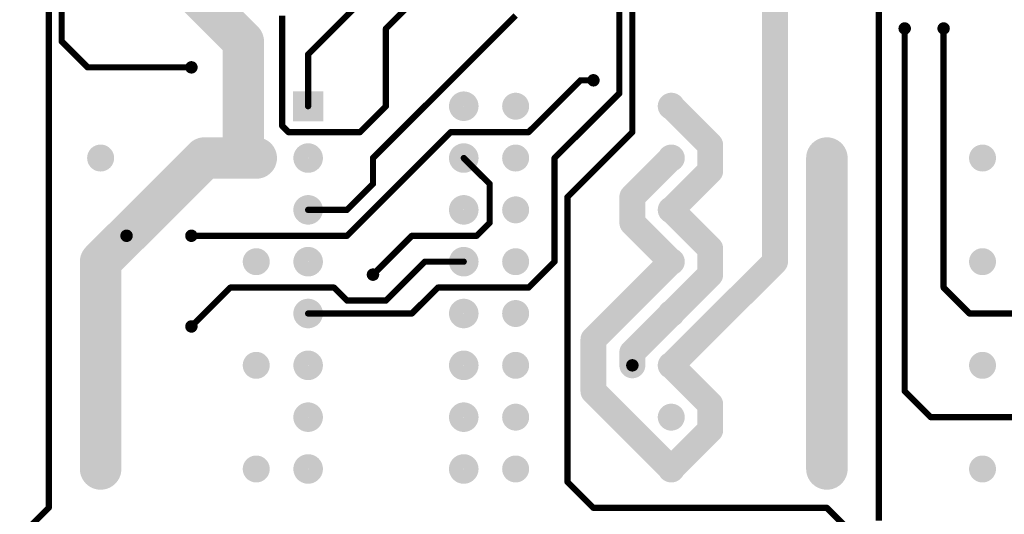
# Model space of a CAD drawing. Extents: x 0.24 to 7.39, y 0.21 to 4.62.
# Tile 7 of 11: x 3.94 to 5.84, y 2.03 to 2.99. Entities that reach past the tile are written whole.
import ezdxf

# ---------------------------------------------------------------- set-up
doc = ezdxf.new("R2010")
doc.units = 0

msp = doc.modelspace()

# ---------------------------------------------------------------- linework, layer by layer
at = {"layer": 'BOT'}
for points, const_width in [([(5.121, 2.771), (5.121, 4.046)], 0.012), ([(5.096, 3.946), (5.096, 2.846)], 0.012), ([(3.996, 3.571), (3.996, 2.046)], 0.012), ([(4.021, 2.946), (4.021, 3.296)], 0.012), ([(4.371, 2.946), (4.221, 3.096)], 0.08), ([(5.396, 2.521), (5.396, 3.121)], 0.05), ([(4.646, 2.971), (4.796, 3.121)], 0.012), ([(4.496, 2.921), (4.621, 3.046)], 0.012), ([(5.596, 2.021), (5.596, 3.021)], 0.012), ([(4.446, 2.996), (4.446, 2.783)], 0.012), ([(4.896, 2.996), (4.621, 2.721)], 0.012), ([(4.371, 2.721), (4.371, 2.946)], 0.08), ([(4.646, 2.821), (4.646, 2.971)], 0.012), ([(5.646, 2.971), (5.646, 2.271)], 0.012), ([(5.646, 2.971), (5.646, 2.271)], 0.012), ([(5.721, 2.471), (5.721, 2.971)], 0.012), ([(5.721, 2.971), (5.721, 2.471)], 0.012), ([(4.071, 2.896), (4.021, 2.946)], 0.012), ([(4.496, 2.821), (4.496, 2.921)], 0.012), ([(4.271, 2.896), (4.071, 2.896)], 0.012), ([(5.021, 2.871), (4.921, 2.771)], 0.012), ([(5.046, 2.871), (5.021, 2.871)], 0.012), ([(5.096, 2.846), (4.971, 2.721)], 0.012), ([(5.196, 2.821), (5.271, 2.746)], 0.05), ([(4.596, 2.771), (4.646, 2.821)], 0.012), ([(4.446, 2.783), (4.458, 2.771)], 0.012), ([(4.458, 2.771), (4.596, 2.771)], 0.012), ([(4.771, 2.771), (4.571, 2.571)], 0.012), ([(4.921, 2.771), (4.771, 2.771)], 0.012), ([(4.996, 2.646), (5.121, 2.771)], 0.012), ([(4.296, 2.721), (4.146, 2.571)], 0.08), ([(4.371, 2.721), (4.296, 2.721)], 0.08), ([(4.396, 2.721), (4.371, 2.721)], 0.08), ([(4.396, 2.721), (4.371, 2.721)], 0.08), ([(5.271, 2.746), (5.271, 2.696)], 0.05), ([(5.496, 2.521), (5.496, 2.721)], 0.08), ([(5.196, 2.721), (5.121, 2.646)], 0.05), ([(4.621, 2.721), (4.621, 2.671)], 0.012), ([(4.796, 2.721), (4.846, 2.671)], 0.012), ([(4.971, 2.721), (4.971, 2.521)], 0.012), ([(5.271, 2.696), (5.196, 2.621)], 0.05), ([(4.621, 2.671), (4.571, 2.621)], 0.012), ([(4.846, 2.671), (4.846, 2.596)], 0.012), ([(5.121, 2.646), (5.121, 2.596)], 0.05), ([(4.996, 2.096), (4.996, 2.646)], 0.012), ([(5.196, 2.621), (5.271, 2.546)], 0.05), ([(4.571, 2.621), (4.496, 2.621)], 0.012), ([(5.121, 2.596), (5.196, 2.521)], 0.05), ([(4.146, 2.571), (4.096, 2.521)], 0.08), ([(4.096, 2.521), (4.146, 2.571)], 0.08), ([(4.846, 2.596), (4.821, 2.571)], 0.012), ([(4.571, 2.571), (4.271, 2.571)], 0.012), ([(4.696, 2.571), (4.621, 2.496)], 0.012), ([(4.821, 2.571), (4.696, 2.571)], 0.012), ([(5.271, 2.546), (5.271, 2.496)], 0.05), ([(4.096, 2.321), (4.096, 2.521)], 0.08), ([(5.196, 2.521), (5.046, 2.371)], 0.05), ([(5.196, 2.321), (5.396, 2.521)], 0.05), ([(5.496, 2.321), (5.496, 2.521)], 0.08), ([(4.646, 2.446), (4.721, 2.521)], 0.012), ([(4.721, 2.521), (4.796, 2.521)], 0.012), ([(4.971, 2.521), (4.921, 2.471)], 0.012), ([(5.271, 2.496), (5.196, 2.421)], 0.05), ([(4.271, 2.396), (4.346, 2.471)], 0.012), ([(4.346, 2.471), (4.546, 2.471)], 0.012), ([(4.546, 2.471), (4.571, 2.446)], 0.012), ([(4.746, 2.471), (4.696, 2.421)], 0.012), ([(4.921, 2.471), (4.746, 2.471)], 0.012), ([(5.771, 2.421), (5.721, 2.471)], 0.012), ([(5.721, 2.471), (5.771, 2.421)], 0.012), ([(4.571, 2.446), (4.646, 2.446)], 0.012), ([(5.121, 2.346), (5.196, 2.421)], 0.05), ([(4.696, 2.421), (4.496, 2.421)], 0.012), ([(5.896, 2.421), (5.771, 2.421)], 0.012), ([(5.771, 2.421), (5.896, 2.421)], 0.012), ([(5.046, 2.371), (5.046, 2.271)], 0.05), ([(4.096, 2.121), (4.096, 2.321)], 0.08), ([(5.121, 2.321), (5.121, 2.346)], 0.05), ([(5.496, 2.121), (5.496, 2.321)], 0.08), ([(5.196, 2.321), (5.271, 2.246)], 0.05), ([(5.046, 2.271), (5.196, 2.121)], 0.05), ([(5.271, 2.246), (5.271, 2.196)], 0.05), ([(5.646, 2.271), (5.696, 2.221)], 0.012), ([(5.646, 2.271), (5.696, 2.221)], 0.012), ([(5.271, 2.196), (5.196, 2.121)], 0.05), ([(5.696, 2.221), (5.896, 2.221)], 0.012), ([(5.696, 2.221), (5.896, 2.221)], 0.012), ([(5.046, 2.046), (4.996, 2.096)], 0.012), ([(3.996, 2.046), (3.946, 1.996)], 0.012), ([(5.496, 2.046), (5.046, 2.046)], 0.012), ([(5.546, 1.996), (5.496, 2.046)], 0.012)]:
    msp.add_lwpolyline(points, dxfattribs=dict(at, const_width=const_width))
for points, const_width in [([(4.351, 2.946, 1), (4.391, 2.946, 1)], 0.04), ([(4.351, 2.946, 1), (4.391, 2.946, 1)], 0.04), ([(5.64, 2.971, 1), (5.652, 2.971, 1)], 0.012), ([(5.64, 2.971, 1), (5.652, 2.971, 1)], 0.012), ([(5.715, 2.971, 1), (5.727, 2.971, 1)], 0.012), ([(5.715, 2.971, 1), (5.727, 2.971, 1)], 0.012), ([(4.643, 2.971, 1), (4.649, 2.971, 1)], 0.006), ([(4.643, 2.971, 1), (4.649, 2.971, 1)], 0.006), ([(5.643, 2.971, 1), (5.649, 2.971, 1)], 0.006), ([(5.643, 2.971, 1), (5.649, 2.971, 1)], 0.006), ([(5.718, 2.971, 1), (5.724, 2.971, 1)], 0.006), ([(5.718, 2.971, 1), (5.724, 2.971, 1)], 0.006), ([(4.018, 2.946, 1), (4.024, 2.946, 1)], 0.006), ([(4.018, 2.946, 1), (4.024, 2.946, 1)], 0.006), ([(4.493, 2.921, 1), (4.499, 2.921, 1)], 0.006), ([(4.493, 2.921, 1), (4.499, 2.921, 1)], 0.006), ([(4.265, 2.896, 1), (4.277, 2.896, 1)], 0.012), ([(4.068, 2.896, 1), (4.074, 2.896, 1)], 0.006), ([(4.068, 2.896, 1), (4.074, 2.896, 1)], 0.006), ([(4.268, 2.896, 1), (4.274, 2.896, 1)], 0.006), ([(5.018, 2.871, 1), (5.024, 2.871, 1)], 0.006), ([(5.018, 2.871, 1), (5.024, 2.871, 1)], 0.006), ([(5.04, 2.871, 1), (5.052, 2.871, 1)], 0.012), ([(5.043, 2.871, 1), (5.049, 2.871, 1)], 0.006), ([(4.782, 2.821, 1), (4.81, 2.821, 1)], 0.029), ([(4.883, 2.821, 1), (4.909, 2.821, 1)], 0.026), ([(5.093, 2.846, 1), (5.099, 2.846, 1)], 0.006), ([(5.093, 2.846, 1), (5.099, 2.846, 1)], 0.006), ([(5.183, 2.821, 1), (5.209, 2.821, 1)], 0.026), ([(5.1835, 2.821, 1), (5.2085, 2.821, 1)], 0.025), ([(4.493, 2.821, 1), (4.499, 2.821, 1)], 0.006), ([(4.643, 2.821, 1), (4.649, 2.821, 1)], 0.006), ([(4.643, 2.821, 1), (4.649, 2.821, 1)], 0.006), ([(4.443, 2.783, 1), (4.449, 2.783, 1)], 0.006), ([(4.443, 2.783, 1), (4.449, 2.783, 1)], 0.006), ([(4.455, 2.771, 1), (4.461, 2.771, 1)], 0.006), ([(4.455, 2.771, 1), (4.461, 2.771, 1)], 0.006), ([(4.593, 2.771, 1), (4.599, 2.771, 1)], 0.006), ([(4.593, 2.771, 1), (4.599, 2.771, 1)], 0.006), ([(4.768, 2.771, 1), (4.774, 2.771, 1)], 0.006), ([(4.768, 2.771, 1), (4.774, 2.771, 1)], 0.006), ([(4.918, 2.771, 1), (4.924, 2.771, 1)], 0.006), ([(4.918, 2.771, 1), (4.924, 2.771, 1)], 0.006), ([(5.118, 2.771, 1), (5.124, 2.771, 1)], 0.006), ([(5.118, 2.771, 1), (5.124, 2.771, 1)], 0.006), ([(4.276, 2.721, 1), (4.316, 2.721, 1)], 0.04), ([(4.276, 2.721, 1), (4.316, 2.721, 1)], 0.04), ([(4.351, 2.721, 1), (4.391, 2.721, 1)], 0.04), ([(4.351, 2.721, 1), (4.391, 2.721, 1)], 0.04), ([(4.351, 2.721, 1), (4.391, 2.721, 1)], 0.04), ([(4.351, 2.721, 1), (4.391, 2.721, 1)], 0.04), ([(4.376, 2.721, 1), (4.416, 2.721, 1)], 0.04), ([(4.376, 2.721, 1), (4.416, 2.721, 1)], 0.04), ([(5.2585, 2.746, 1), (5.2835, 2.746, 1)], 0.025), ([(5.2585, 2.746, 1), (5.2835, 2.746, 1)], 0.025), ([(5.476, 2.721, 1), (5.516, 2.721, 1)], 0.04), ([(4.083, 2.721, 1), (4.109, 2.721, 1)], 0.026), ([(4.383, 2.721, 1), (4.409, 2.721, 1)], 0.026), ([(4.482, 2.721, 1), (4.51, 2.721, 1)], 0.029), ([(4.782, 2.721, 1), (4.81, 2.721, 1)], 0.029), ([(4.883, 2.721, 1), (4.909, 2.721, 1)], 0.026), ([(5.183, 2.721, 1), (5.209, 2.721, 1)], 0.026), ([(5.1835, 2.721, 1), (5.2085, 2.721, 1)], 0.025), ([(5.483, 2.721, 1), (5.509, 2.721, 1)], 0.026), ([(5.783, 2.721, 1), (5.809, 2.721, 1)], 0.026), ([(4.618, 2.721, 1), (4.624, 2.721, 1)], 0.006), ([(4.618, 2.721, 1), (4.624, 2.721, 1)], 0.006), ([(4.793, 2.721, 1), (4.799, 2.721, 1)], 0.006), ([(4.968, 2.721, 1), (4.974, 2.721, 1)], 0.006), ([(4.968, 2.721, 1), (4.974, 2.721, 1)], 0.006), ([(5.2585, 2.696, 1), (5.2835, 2.696, 1)], 0.025), ([(5.2585, 2.696, 1), (5.2835, 2.696, 1)], 0.025), ([(4.618, 2.671, 1), (4.624, 2.671, 1)], 0.006), ([(4.618, 2.671, 1), (4.624, 2.671, 1)], 0.006), ([(4.843, 2.671, 1), (4.849, 2.671, 1)], 0.006), ([(4.843, 2.671, 1), (4.849, 2.671, 1)], 0.006), ([(5.1085, 2.646, 1), (5.1335, 2.646, 1)], 0.025), ([(5.1085, 2.646, 1), (5.1335, 2.646, 1)], 0.025), ([(4.482, 2.621, 1), (4.51, 2.621, 1)], 0.029), ([(4.782, 2.621, 1), (4.81, 2.621, 1)], 0.029), ([(4.883, 2.621, 1), (4.909, 2.621, 1)], 0.026), ([(4.993, 2.646, 1), (4.999, 2.646, 1)], 0.006), ([(4.993, 2.646, 1), (4.999, 2.646, 1)], 0.006), ([(5.183, 2.621, 1), (5.209, 2.621, 1)], 0.026), ([(5.1835, 2.621, 1), (5.2085, 2.621, 1)], 0.025), ([(5.1835, 2.621, 1), (5.2085, 2.621, 1)], 0.025), ([(4.493, 2.621, 1), (4.499, 2.621, 1)], 0.006), ([(4.568, 2.621, 1), (4.574, 2.621, 1)], 0.006), ([(4.568, 2.621, 1), (4.574, 2.621, 1)], 0.006), ([(5.1085, 2.596, 1), (5.1335, 2.596, 1)], 0.025), ([(5.1085, 2.596, 1), (5.1335, 2.596, 1)], 0.025), ([(4.126, 2.571, 1), (4.166, 2.571, 1)], 0.04), ([(4.126, 2.571, 1), (4.166, 2.571, 1)], 0.04), ([(4.126, 2.571, 1), (4.166, 2.571, 1)], 0.04), ([(4.843, 2.596, 1), (4.849, 2.596, 1)], 0.006), ([(4.843, 2.596, 1), (4.849, 2.596, 1)], 0.006), ([(4.14, 2.571, 1), (4.152, 2.571, 1)], 0.012), ([(4.265, 2.571, 1), (4.277, 2.571, 1)], 0.012), ([(4.268, 2.571, 1), (4.274, 2.571, 1)], 0.006), ([(4.568, 2.571, 1), (4.574, 2.571, 1)], 0.006), ([(4.568, 2.571, 1), (4.574, 2.571, 1)], 0.006), ([(4.693, 2.571, 1), (4.699, 2.571, 1)], 0.006), ([(4.693, 2.571, 1), (4.699, 2.571, 1)], 0.006), ([(4.818, 2.571, 1), (4.824, 2.571, 1)], 0.006), ([(4.818, 2.571, 1), (4.824, 2.571, 1)], 0.006), ([(5.2585, 2.546, 1), (5.2835, 2.546, 1)], 0.025), ([(5.2585, 2.546, 1), (5.2835, 2.546, 1)], 0.025), ([(4.076, 2.521, 1), (4.116, 2.521, 1)], 0.04), ([(4.076, 2.521, 1), (4.116, 2.521, 1)], 0.04), ([(4.076, 2.521, 1), (4.116, 2.521, 1)], 0.04), ([(4.083, 2.521, 1), (4.109, 2.521, 1)], 0.026), ([(4.383, 2.521, 1), (4.409, 2.521, 1)], 0.026), ([(4.482, 2.521, 1), (4.51, 2.521, 1)], 0.029), ([(4.782, 2.521, 1), (4.81, 2.521, 1)], 0.029), ([(4.883, 2.521, 1), (4.909, 2.521, 1)], 0.026), ([(5.183, 2.521, 1), (5.209, 2.521, 1)], 0.026), ([(5.1835, 2.521, 1), (5.2085, 2.521, 1)], 0.025), ([(5.1835, 2.521, 1), (5.2085, 2.521, 1)], 0.025), ([(5.3835, 2.521, 1), (5.4085, 2.521, 1)], 0.025), ([(5.3835, 2.521, 1), (5.4085, 2.521, 1)], 0.025), ([(5.476, 2.521, 1), (5.516, 2.521, 1)], 0.04), ([(5.476, 2.521, 1), (5.516, 2.521, 1)], 0.04), ([(5.483, 2.521, 1), (5.509, 2.521, 1)], 0.026), ([(5.783, 2.521, 1), (5.809, 2.521, 1)], 0.026), ([(4.718, 2.521, 1), (4.724, 2.521, 1)], 0.006), ([(4.718, 2.521, 1), (4.724, 2.521, 1)], 0.006), ([(4.793, 2.521, 1), (4.799, 2.521, 1)], 0.006), ([(4.968, 2.521, 1), (4.974, 2.521, 1)], 0.006), ([(4.968, 2.521, 1), (4.974, 2.521, 1)], 0.006), ([(4.615, 2.496, 1), (4.627, 2.496, 1)], 0.012), ([(5.2585, 2.496, 1), (5.2835, 2.496, 1)], 0.025), ([(5.2585, 2.496, 1), (5.2835, 2.496, 1)], 0.025), ([(4.618, 2.496, 1), (4.624, 2.496, 1)], 0.006), ([(4.343, 2.471, 1), (4.349, 2.471, 1)], 0.006), ([(4.343, 2.471, 1), (4.349, 2.471, 1)], 0.006), ([(4.543, 2.471, 1), (4.549, 2.471, 1)], 0.006), ([(4.543, 2.471, 1), (4.549, 2.471, 1)], 0.006), ([(4.743, 2.471, 1), (4.749, 2.471, 1)], 0.006), ([(4.743, 2.471, 1), (4.749, 2.471, 1)], 0.006), ([(4.918, 2.471, 1), (4.924, 2.471, 1)], 0.006), ([(4.918, 2.471, 1), (4.924, 2.471, 1)], 0.006), ([(5.718, 2.471, 1), (5.724, 2.471, 1)], 0.006), ([(5.718, 2.471, 1), (5.724, 2.471, 1)], 0.006), ([(5.718, 2.471, 1), (5.724, 2.471, 1)], 0.006), ([(5.718, 2.471, 1), (5.724, 2.471, 1)], 0.006), ([(4.482, 2.421, 1), (4.51, 2.421, 1)], 0.029), ([(4.568, 2.446, 1), (4.574, 2.446, 1)], 0.006), ([(4.568, 2.446, 1), (4.574, 2.446, 1)], 0.006), ([(4.643, 2.446, 1), (4.649, 2.446, 1)], 0.006), ([(4.643, 2.446, 1), (4.649, 2.446, 1)], 0.006), ([(4.782, 2.421, 1), (4.81, 2.421, 1)], 0.029), ([(4.883, 2.421, 1), (4.909, 2.421, 1)], 0.026), ([(5.183, 2.421, 1), (5.209, 2.421, 1)], 0.026), ([(5.1835, 2.421, 1), (5.2085, 2.421, 1)], 0.025), ([(5.1835, 2.421, 1), (5.2085, 2.421, 1)], 0.025), ([(4.493, 2.421, 1), (4.499, 2.421, 1)], 0.006), ([(4.693, 2.421, 1), (4.699, 2.421, 1)], 0.006), ([(4.693, 2.421, 1), (4.699, 2.421, 1)], 0.006), ([(5.768, 2.421, 1), (5.774, 2.421, 1)], 0.006), ([(5.768, 2.421, 1), (5.774, 2.421, 1)], 0.006), ([(5.768, 2.421, 1), (5.774, 2.421, 1)], 0.006), ([(5.768, 2.421, 1), (5.774, 2.421, 1)], 0.006), ([(4.265, 2.396, 1), (4.277, 2.396, 1)], 0.012), ([(4.268, 2.396, 1), (4.274, 2.396, 1)], 0.006), ([(5.0335, 2.371, 1), (5.0585, 2.371, 1)], 0.025), ([(5.0335, 2.371, 1), (5.0585, 2.371, 1)], 0.025), ([(4.076, 2.321, 1), (4.116, 2.321, 1)], 0.04), ([(4.076, 2.321, 1), (4.116, 2.321, 1)], 0.04), ([(5.1085, 2.346, 1), (5.1335, 2.346, 1)], 0.025), ([(5.1085, 2.346, 1), (5.1335, 2.346, 1)], 0.025), ([(5.476, 2.321, 1), (5.516, 2.321, 1)], 0.04), ([(5.476, 2.321, 1), (5.516, 2.321, 1)], 0.04), ([(4.083, 2.321, 1), (4.109, 2.321, 1)], 0.026), ([(4.383, 2.321, 1), (4.409, 2.321, 1)], 0.026), ([(4.482, 2.321, 1), (4.51, 2.321, 1)], 0.029), ([(4.782, 2.321, 1), (4.81, 2.321, 1)], 0.029), ([(4.883, 2.321, 1), (4.909, 2.321, 1)], 0.026), ([(5.1085, 2.321, 1), (5.1335, 2.321, 1)], 0.025), ([(5.183, 2.321, 1), (5.209, 2.321, 1)], 0.026), ([(5.1835, 2.321, 1), (5.2085, 2.321, 1)], 0.025), ([(5.1835, 2.321, 1), (5.2085, 2.321, 1)], 0.025), ([(5.483, 2.321, 1), (5.509, 2.321, 1)], 0.026), ([(5.783, 2.321, 1), (5.809, 2.321, 1)], 0.026), ([(5.115, 2.321, 1), (5.127, 2.321, 1)], 0.012), ([(5.0335, 2.271, 1), (5.0585, 2.271, 1)], 0.025), ([(5.0335, 2.271, 1), (5.0585, 2.271, 1)], 0.025), ([(5.2585, 2.246, 1), (5.2835, 2.246, 1)], 0.025), ([(5.2585, 2.246, 1), (5.2835, 2.246, 1)], 0.025), ([(5.643, 2.271, 1), (5.649, 2.271, 1)], 0.006), ([(5.643, 2.271, 1), (5.649, 2.271, 1)], 0.006), ([(5.643, 2.271, 1), (5.649, 2.271, 1)], 0.006), ([(5.643, 2.271, 1), (5.649, 2.271, 1)], 0.006), ([(4.482, 2.221, 1), (4.51, 2.221, 1)], 0.029), ([(4.782, 2.221, 1), (4.81, 2.221, 1)], 0.029), ([(4.883, 2.221, 1), (4.909, 2.221, 1)], 0.026), ([(5.183, 2.221, 1), (5.209, 2.221, 1)], 0.026), ([(5.2585, 2.196, 1), (5.2835, 2.196, 1)], 0.025), ([(5.2585, 2.196, 1), (5.2835, 2.196, 1)], 0.025), ([(5.693, 2.221, 1), (5.699, 2.221, 1)], 0.006), ([(5.693, 2.221, 1), (5.699, 2.221, 1)], 0.006), ([(5.693, 2.221, 1), (5.699, 2.221, 1)], 0.006), ([(5.693, 2.221, 1), (5.699, 2.221, 1)], 0.006), ([(4.076, 2.121, 1), (4.116, 2.121, 1)], 0.04), ([(4.083, 2.121, 1), (4.109, 2.121, 1)], 0.026), ([(4.383, 2.121, 1), (4.409, 2.121, 1)], 0.026), ([(4.482, 2.121, 1), (4.51, 2.121, 1)], 0.029), ([(4.782, 2.121, 1), (4.81, 2.121, 1)], 0.029), ([(4.883, 2.121, 1), (4.909, 2.121, 1)], 0.026), ([(5.183, 2.121, 1), (5.209, 2.121, 1)], 0.026), ([(5.1835, 2.121, 1), (5.2085, 2.121, 1)], 0.025), ([(5.1835, 2.121, 1), (5.2085, 2.121, 1)], 0.025), ([(5.476, 2.121, 1), (5.516, 2.121, 1)], 0.04), ([(5.483, 2.121, 1), (5.509, 2.121, 1)], 0.026), ([(5.783, 2.121, 1), (5.809, 2.121, 1)], 0.026), ([(4.993, 2.096, 1), (4.999, 2.096, 1)], 0.006), ([(4.993, 2.096, 1), (4.999, 2.096, 1)], 0.006), ([(3.993, 2.046, 1), (3.999, 2.046, 1)], 0.006), ([(3.993, 2.046, 1), (3.999, 2.046, 1)], 0.006), ([(5.043, 2.046, 1), (5.049, 2.046, 1)], 0.006), ([(5.043, 2.046, 1), (5.049, 2.046, 1)], 0.006), ([(5.493, 2.046, 1), (5.499, 2.046, 1)], 0.006), ([(5.493, 2.046, 1), (5.499, 2.046, 1)], 0.006)]:
    msp.add_lwpolyline(points, format="xyb", close=True, dxfattribs=dict(at, const_width=const_width))
msp.add_solid([(4.467, 2.792), (4.525, 2.792), (4.467, 2.85), (4.525, 2.85)], dxfattribs=at)

doc.saveas('drawing.dxf')
